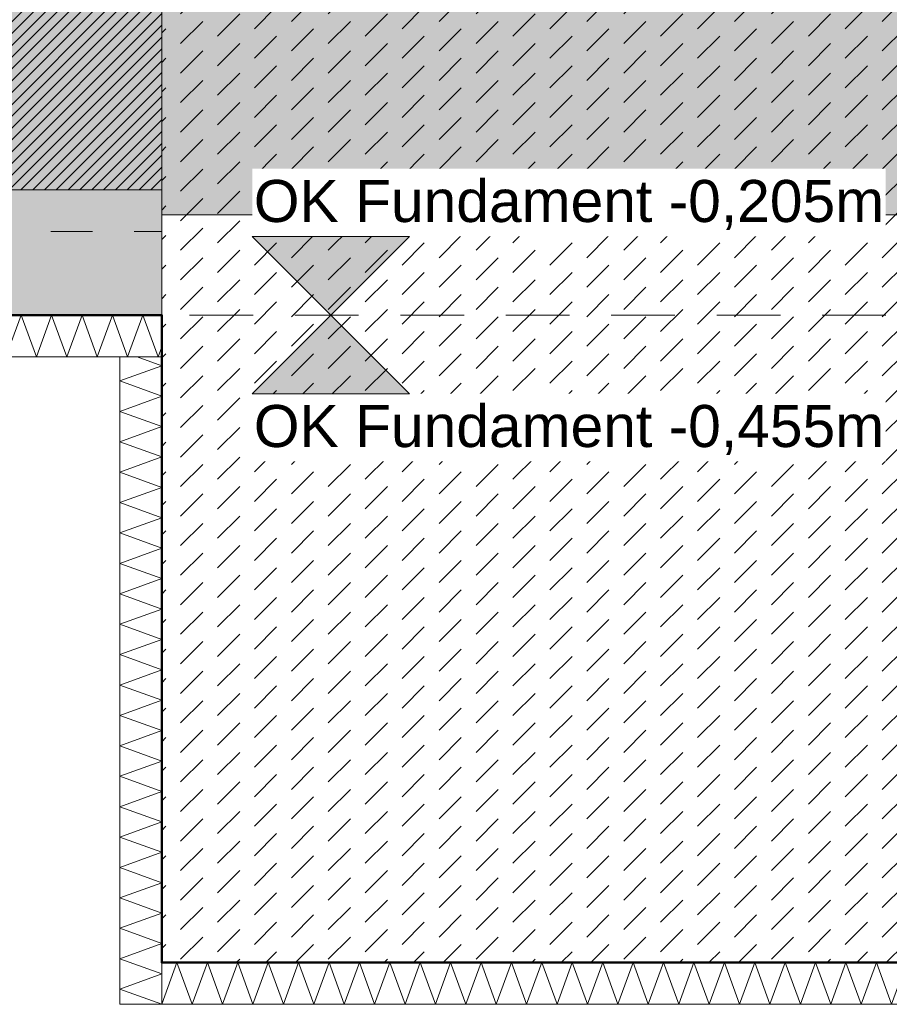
# Model space of a CAD drawing. Header units: metres. Extents: x -273 to 6, y -183 to 13.
# Tile 41 of 256: x -154.71 to -152.63, y -41.3 to -38.94. Entities that reach past the tile are written whole.
import ezdxf

# ---------------------------------------------------------------- set-up
doc = ezdxf.new("R2010")
doc.units = ezdxf.units.M
doc.header["$LTSCALE"] = 0.05
doc.header["$PDMODE"] = 1
doc.header["$PDSIZE"] = -2
doc.linetypes.add('ISO-02 Strichlinie', pattern=[3.81, 3.048, -0.762])
doc.linetypes.add('Linienart-53', pattern=[5.291531, 3.175, -1.058062, 0.352704, -0.705764])
doc.layers.get('0').update_dxf_attribs({"lineweight": 25})
for name, color, linetype, lineweight, true_color in [('00 -Bauelemente -Beton unbewehrt', 7, 'Continuous', 9, 0xf7e06e), ('00 -Bauelemente -Dämmung innen', 7, 'Continuous', 9, 0xff7fe6), ('30 -32 Gründung- 2 Flachgründungen u. Bodenplatten', 7, 'Continuous', 9, 0xff6633), ('30 -32 Gründung-4 Frostschürze', 7, 'Continuous', 9, 0x66aaff), ('70 -72 Beschriftung- 1 Beschriftung allgemein', 7, 'Continuous', 9, 0xff6633), ('70 -76 Bemaßung- 2 Allgemein', 7, 'Continuous', 5, 0x6666cc)]:
    doc.layers.add(name, color=color, linetype=linetype, lineweight=lineweight, true_color=true_color)
doc.layers.add('70 -71 Achsen- 1 Gebäudeachsen', color=7, linetype='Linienart-53', lineweight=18)
doc.layers.add('Keine', color=7, linetype='Continuous', lineweight=9)
doc.styles.add('Arial', font='arial.ttf')
doc.dimstyles.new('k+k_klein', dxfattribs={"dimtxt": 0.100689, "dimasz": 0.05302, "dimexe": 0.05, "dimexo": 0.15, "dimgap": 0.005, "dimtad": 1, "dimdec": 3, "dimtxsty": 'Arial', "dimblk": 'VW_SLASH-2', "dimblk1": 'VW_SLASH-2', "dimblk2": 'VW_SLASH-2', "dimcen": 0, "dimdle": 0.025, "dimadec": 3, "dimazin": 0, "dimtfac": 0.75, "dimtdec": 3, "dimtix": 1, "dimtmove": 0, "dimatfit": 0, "dimldrblk": 'VW_FILLEDARROW', "dimfxl": 0.1, "dimfxlon": 1, "dimfrac": 2, "dimtolj": 1, "dimarcsym": 0})

# ---------------------------------------------------------------- blocks, each defined once
blk = doc.blocks.new('_Achsen (3D)')
at = {"layer": '70 -71 Achsen- 1 Gebäudeachsen', "transparency": 33554687}
blk.add_line((-179.668, -39.447), (3.826, -39.447), dxfattribs=at)
blk = doc.blocks.new('Gruppe-524')
at = {"color": 255, "linetype": 'Continuous', "lineweight": 5}
blk.add_wipeout([(-159.621, -39.747), (-154.371, -39.747), (-154.371, -39.647), (-159.621, -39.647)], dxfattribs=at).dxf.layer = '00 -Bauelemente -Dämmung innen'
blk = doc.blocks.new('Gruppe-525')
at = {"layer": '00 -Bauelemente -Dämmung innen', "color": 7, "transparency": 33554687, "flags": 128}
blk.add_lwpolyline([(-154.7438, -39.747), (-154.7074, -39.647), (-154.671, -39.747), (-154.6346, -39.647), (-154.5982, -39.747), (-154.5618, -39.647), (-154.5254, -39.747), (-154.489, -39.647), (-154.4526, -39.747), (-154.4162, -39.647), (-154.3798, -39.747), (-154.371, -39.7228)], dxfattribs=at)
blk = doc.blocks.new('Gruppe-527')
at = {"layer": '00 -Bauelemente -Dämmung innen', "color": 7, "linetype": 'Continuous', "lineweight": 9, "transparency": 33554687}
blk.add_line((-154.371, -39.747), (-154.371, -39.647), dxfattribs=at)
blk = doc.blocks.new('Gruppe-528')
at = {"color": 7, "transparency": 33554687}
blk.add_blockref('Gruppe-527', (0, 0), dxfattribs=at)
blk = doc.blocks.new('Gruppe-529')
at = {"layer": '00 -Bauelemente -Dämmung innen', "color": 7, "linetype": 'Continuous', "lineweight": 9, "transparency": 33554687}
blk.add_line((-154.371, -39.647), (-159.621, -39.647), dxfattribs=at)
blk = doc.blocks.new('Gruppe-530')
at = {"layer": '00 -Bauelemente -Dämmung innen', "color": 7, "linetype": 'Continuous', "lineweight": 9, "transparency": 33554687}
blk.add_line((-159.621, -39.747), (-154.371, -39.747), dxfattribs=at)
blk = doc.blocks.new('Gruppe-531')
at = {"color": 7, "transparency": 33554687}
for name in ['Gruppe-529', 'Gruppe-530']:
    blk.add_blockref(name, (0, 0), dxfattribs=at)
blk = doc.blocks.new('Gruppe-532')
at = {"layer": '00 -Bauelemente -Dämmung innen', "color": 7}
blk.add_blockref('Gruppe-524', (0, 0), dxfattribs=at)
at = {"color": 7, "transparency": 33554687}
for name in ['Gruppe-528', 'Gruppe-531']:
    blk.add_blockref(name, (0, 0), dxfattribs=at)
at = {"layer": '00 -Bauelemente -Dämmung innen', "color": 7, "transparency": 33554687}
blk.add_blockref('Gruppe-525', (0, 0), dxfattribs=at)
blk = doc.blocks.new('Gruppe-533')
at = {"layer": '00 -Bauelemente -Dämmung innen', "color": 7, "transparency": 33554687}
blk.add_blockref('Gruppe-532', (0, 0), dxfattribs=at)
at = {"layer": '00 -Bauelemente -Dämmung innen', "color": 0, "flags": 1}
for tag in ['prm0_value', 'prm1_value', 'prm2_value', 'prm3_value', 'prm4_value', 'prm5_value', 'prm6_value', 'IFC_UUID', 'instanceID', 'prm0_name', 'prm0_type', 'prm1_name', 'prm1_type', 'prm2_name', 'prm2_type', 'prm3_name', 'prm3_type', 'prm4_name', 'prm4_type', 'prm5_name', 'prm5_type', 'prm6_name', 'prm6_type']:
    blk.add_attdef(tag, (-159.621, -39.747), '', height=0.00018, dxfattribs=at)
blk = doc.blocks.new('Gruppe-1814')
at = {"color": 255, "linetype": 'Continuous', "lineweight": 5}
blk.add_wipeout([(-154.371, -41.297), (-150.771, -41.297), (-150.771, -41.197), (-154.371, -41.197)], dxfattribs=at).dxf.layer = '00 -Bauelemente -Dämmung innen'
blk = doc.blocks.new('Gruppe-1815')
at = {"layer": '00 -Bauelemente -Dämmung innen', "color": 7, "transparency": 33554687, "flags": 128}
blk.add_lwpolyline([(-154.371, -41.297), (-154.3346, -41.197), (-154.2982, -41.297), (-154.2618, -41.197), (-154.2254, -41.297), (-154.189, -41.197), (-154.1526, -41.297), (-154.1162, -41.197), (-154.0798, -41.297), (-154.0434, -41.197), (-154.007, -41.297), (-153.9706, -41.197), (-153.9342, -41.297), (-153.8978, -41.197), (-153.8614, -41.297), (-153.825, -41.197), (-153.7886, -41.297), (-153.7523, -41.197), (-153.7159, -41.297), (-153.6795, -41.197), (-153.6431, -41.297), (-153.6067, -41.197), (-153.5703, -41.297), (-153.5339, -41.197), (-153.4975, -41.297), (-153.4611, -41.197), (-153.4247, -41.297), (-153.3883, -41.197), (-153.3519, -41.297), (-153.3155, -41.197), (-153.2791, -41.297), (-153.2427, -41.197), (-153.2063, -41.297), (-153.1699, -41.197), (-153.1335, -41.297), (-153.0971, -41.197), (-153.0607, -41.297), (-153.0243, -41.197), (-152.9879, -41.297), (-152.9515, -41.197), (-152.9151, -41.297), (-152.8787, -41.197), (-152.8423, -41.297), (-152.8059, -41.197), (-152.7695, -41.297), (-152.7331, -41.197), (-152.6967, -41.297), (-152.6603, -41.197), (-152.6239, -41.297), (-152.5875, -41.197), (-152.5511, -41.297), (-152.5148, -41.197), (-152.4784, -41.297), (-152.442, -41.197), (-152.4056, -41.297), (-152.3692, -41.197), (-152.3328, -41.297), (-152.2964, -41.197), (-152.26, -41.297), (-152.2236, -41.197), (-152.1872, -41.297), (-152.1508, -41.197), (-152.1144, -41.297), (-152.078, -41.197), (-152.0416, -41.297), (-152.0052, -41.197), (-151.9688, -41.297), (-151.9324, -41.197), (-151.896, -41.297), (-151.8596, -41.197), (-151.8232, -41.297), (-151.7868, -41.197), (-151.7504, -41.297), (-151.714, -41.197), (-151.6776, -41.297), (-151.6412, -41.197), (-151.6048, -41.297), (-151.5684, -41.197), (-151.532, -41.297), (-151.4956, -41.197), (-151.4592, -41.297), (-151.4228, -41.197), (-151.3864, -41.297), (-151.35, -41.197), (-151.3136, -41.297), (-151.2773, -41.197), (-151.2409, -41.297), (-151.2045, -41.197), (-151.1681, -41.297), (-151.1317, -41.197), (-151.0953, -41.297), (-151.0589, -41.197), (-151.0225, -41.297), (-150.9861, -41.197), (-150.9497, -41.297), (-150.9133, -41.197), (-150.8769, -41.297), (-150.8405, -41.197), (-150.8041, -41.297), (-150.771, -41.2061)], dxfattribs=at)
blk = doc.blocks.new('Gruppe-1816')
at = {"layer": '00 -Bauelemente -Dämmung innen', "color": 7, "linetype": 'Continuous', "lineweight": 9, "transparency": 33554687}
blk.add_line((-154.371, -41.197), (-154.371, -41.297), dxfattribs=at)
blk = doc.blocks.new('Gruppe-1817')
at = {"layer": '00 -Bauelemente -Dämmung innen', "color": 7, "linetype": 'Continuous', "lineweight": 9, "transparency": 33554687}
blk.add_line((-150.771, -41.297), (-150.771, -41.197), dxfattribs=at)
blk = doc.blocks.new('Gruppe-1818')
at = {"color": 7, "transparency": 33554687}
for name in ['Gruppe-1816', 'Gruppe-1817']:
    blk.add_blockref(name, (0, 0), dxfattribs=at)
blk = doc.blocks.new('Gruppe-1819')
at = {"layer": '00 -Bauelemente -Dämmung innen', "color": 7, "linetype": 'Continuous', "lineweight": 9, "transparency": 33554687}
blk.add_line((-150.771, -41.197), (-154.371, -41.197), dxfattribs=at)
blk = doc.blocks.new('Gruppe-1820')
at = {"layer": '00 -Bauelemente -Dämmung innen', "color": 7, "linetype": 'Continuous', "lineweight": 9, "transparency": 33554687}
blk.add_line((-154.371, -41.297), (-150.771, -41.297), dxfattribs=at)
blk = doc.blocks.new('Gruppe-1821')
at = {"color": 7, "transparency": 33554687}
for name in ['Gruppe-1819', 'Gruppe-1820']:
    blk.add_blockref(name, (0, 0), dxfattribs=at)
blk = doc.blocks.new('Gruppe-1822')
at = {"layer": '00 -Bauelemente -Dämmung innen', "color": 7}
blk.add_blockref('Gruppe-1814', (0, 0), dxfattribs=at)
at = {"color": 7, "transparency": 33554687}
for name in ['Gruppe-1818', 'Gruppe-1821']:
    blk.add_blockref(name, (0, 0), dxfattribs=at)
at = {"layer": '00 -Bauelemente -Dämmung innen', "color": 7, "transparency": 33554687}
blk.add_blockref('Gruppe-1815', (0, 0), dxfattribs=at)
blk = doc.blocks.new('Gruppe-1823')
at = {"layer": '00 -Bauelemente -Dämmung innen', "color": 7, "transparency": 33554687}
blk.add_blockref('Gruppe-1822', (0, 0), dxfattribs=at)
at = {"layer": '00 -Bauelemente -Dämmung innen', "color": 0, "flags": 1}
for tag in ['prm0_value', 'prm1_value', 'prm2_value', 'prm3_value', 'prm4_value', 'prm5_value', 'prm6_value', 'instanceID', 'IFC_UUID', 'prm0_name', 'prm0_type', 'prm1_name', 'prm1_type', 'prm2_name', 'prm2_type', 'prm3_name', 'prm3_type', 'prm4_name', 'prm4_type', 'prm5_name', 'prm5_type', 'prm6_name', 'prm6_type']:
    blk.add_attdef(tag, (-154.371, -41.297), '', height=0.00018, dxfattribs=at)
blk = doc.blocks.new('Gruppe-1824')
at = {"color": 255, "linetype": 'Continuous', "lineweight": 5}
blk.add_wipeout([(-154.371, -41.297), (-154.371, -39.747), (-154.471, -39.747), (-154.471, -41.297)], dxfattribs=at).dxf.layer = '00 -Bauelemente -Dämmung innen'
blk = doc.blocks.new('Gruppe-1825')
at = {"layer": '00 -Bauelemente -Dämmung innen', "color": 7, "transparency": 33554687, "flags": 128}
blk.add_lwpolyline([(-154.371, -41.297), (-154.471, -41.2606), (-154.371, -41.2242), (-154.471, -41.1879), (-154.371, -41.1515), (-154.471, -41.1151), (-154.371, -41.0787), (-154.471, -41.0423), (-154.371, -41.0059), (-154.471, -40.9695), (-154.371, -40.9331), (-154.471, -40.8967), (-154.371, -40.8603), (-154.471, -40.8239), (-154.371, -40.7875), (-154.471, -40.7511), (-154.371, -40.7147), (-154.471, -40.6783), (-154.371, -40.6419), (-154.471, -40.6055), (-154.371, -40.5691), (-154.471, -40.5327), (-154.371, -40.4963), (-154.471, -40.4599), (-154.371, -40.4235), (-154.471, -40.3871), (-154.371, -40.3507), (-154.471, -40.3143), (-154.371, -40.2779), (-154.471, -40.2415), (-154.371, -40.2051), (-154.471, -40.1687), (-154.371, -40.1323), (-154.471, -40.0959), (-154.371, -40.0595), (-154.471, -40.0231), (-154.371, -39.9867), (-154.471, -39.9504), (-154.371, -39.914), (-154.471, -39.8776), (-154.371, -39.8412), (-154.471, -39.8048), (-154.371, -39.7684), (-154.4296, -39.747)], dxfattribs=at)
blk = doc.blocks.new('Gruppe-1826')
at = {"layer": '00 -Bauelemente -Dämmung innen', "color": 7, "linetype": 'Continuous', "lineweight": 9, "transparency": 33554687}
blk.add_line((-154.471, -41.297), (-154.371, -41.297), dxfattribs=at)
blk = doc.blocks.new('Gruppe-1827')
at = {"layer": '00 -Bauelemente -Dämmung innen', "color": 7, "linetype": 'Continuous', "lineweight": 9, "transparency": 33554687}
blk.add_line((-154.371, -39.747), (-154.471, -39.747), dxfattribs=at)
blk = doc.blocks.new('Gruppe-1828')
at = {"color": 7, "transparency": 33554687}
for name in ['Gruppe-1827', 'Gruppe-1826']:
    blk.add_blockref(name, (0, 0), dxfattribs=at)
blk = doc.blocks.new('Gruppe-1829')
at = {"layer": '00 -Bauelemente -Dämmung innen', "color": 7, "linetype": 'Continuous', "lineweight": 9, "transparency": 33554687}
blk.add_line((-154.471, -39.747), (-154.471, -41.297), dxfattribs=at)
blk = doc.blocks.new('Gruppe-1830')
at = {"layer": '00 -Bauelemente -Dämmung innen', "color": 7, "linetype": 'Continuous', "lineweight": 9, "transparency": 33554687}
blk.add_line((-154.371, -41.297), (-154.371, -39.747), dxfattribs=at)
blk = doc.blocks.new('Gruppe-1831')
at = {"color": 7, "transparency": 33554687}
for name in ['Gruppe-1829', 'Gruppe-1830']:
    blk.add_blockref(name, (0, 0), dxfattribs=at)
blk = doc.blocks.new('Gruppe-1832')
at = {"layer": '00 -Bauelemente -Dämmung innen', "color": 7}
blk.add_blockref('Gruppe-1824', (0, 0), dxfattribs=at)
at = {"color": 7, "transparency": 33554687}
for name in ['Gruppe-1828', 'Gruppe-1831']:
    blk.add_blockref(name, (0, 0), dxfattribs=at)
at = {"layer": '00 -Bauelemente -Dämmung innen', "color": 7, "transparency": 33554687}
blk.add_blockref('Gruppe-1825', (0, 0), dxfattribs=at)
blk = doc.blocks.new('Gruppe-1833')
at = {"layer": '00 -Bauelemente -Dämmung innen', "color": 7, "transparency": 33554687}
blk.add_blockref('Gruppe-1832', (0, 0), dxfattribs=at)
at = {"layer": '00 -Bauelemente -Dämmung innen', "color": 0, "flags": 1}
for tag in ['prm0_value', 'prm1_value', 'prm2_value', 'prm3_value', 'prm4_value', 'prm5_value', 'prm6_value', 'instanceID', 'IFC_UUID', 'prm0_name', 'prm0_type', 'prm1_name', 'prm1_type', 'prm2_name', 'prm2_type', 'prm3_name', 'prm3_type', 'prm4_name', 'prm4_type', 'prm5_name', 'prm5_type', 'prm6_name', 'prm6_type']:
    blk.add_attdef(tag, (-154.471, -41.297), '', height=0.00018, dxfattribs=at)
blk = doc.blocks.new('Gruppe-2106')
at = {"layer": '30 -32 Gründung- 2 Flachgründungen u. Bodenplatten', "flags": 128}
blk.add_lwpolyline([(-154.371, -37.697), (-150.871, -37.697), (-150.871, -41.197), (-154.371, -41.197)], close=True, dxfattribs=at)
blk = doc.blocks.new('_FU_2D LP5 (2D)')
at = {"color": 255}
blk.add_wipeout([(-154.37099996, -37.69704198), (-150.87099996, -37.69704198), (-150.87099996, -41.19704198), (-154.37099996, -41.19704198)], dxfattribs=at).dxf.layer = '00 -Bauelemente -Beton unbewehrt'
at = {"layer": '00 -Bauelemente -Beton unbewehrt', "linetype": 'Continuous', "lineweight": 9}
h = blk.add_hatch(dxfattribs=at)
h.set_pattern_fill('Unbew_ Beton1 1mm SRF', style=0, pattern_type=2)
h.set_pattern_definition([(45, (0, 0), (0.088388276, 0.017677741), [0.075, -0.05])])
h.paths.add_polyline_path([(-154.37099996, -37.69704198), (-150.87099996, -37.69704198), (-150.87099996, -41.19704198), (-154.37099996, -41.19704198)])
at = {"layer": '70 -72 Beschriftung- 1 Beschriftung allgemein', "linetype": 'Continuous', "lineweight": 0, "transparency": 33554493}
blk.add_hatch(color=54, dxfattribs=at).paths.add_polyline_path([(-154.37099996, -37.69704198), (-150.87099996, -37.69704198), (-150.87099996, -39.40704198), (-154.37099996, -39.40704198)])
at = {"layer": '00 -Bauelemente -Beton unbewehrt', "flags": 128}
blk.add_lwpolyline([(-154.37099996, -37.69704198), (-150.87099996, -37.69704198), (-150.87099996, -41.19704198), (-154.37099996, -41.19704198)], close=True, dxfattribs=at)
at = {"layer": '70 -72 Beschriftung- 1 Beschriftung allgemein', "flags": 128}
blk.add_lwpolyline([(-154.37099996, -37.69704198), (-150.87099996, -37.69704198), (-150.87099996, -39.40704198), (-154.37099996, -39.40704198)], close=True, dxfattribs=at)
at = {"layer": '00 -Bauelemente -Dämmung innen', "color": 7}
for name in ['Gruppe-533', 'Gruppe-1823']:
    blk.add_blockref(name, (0, 0), dxfattribs=at)
blk.add_blockref('Gruppe-1833', (0, 0), dxfattribs=at)
at = {"layer": '30 -32 Gründung- 2 Flachgründungen u. Bodenplatten', "color": 7}
blk.add_blockref('Gruppe-2106', (0, 0), dxfattribs=at)
at = {"layer": '30 -32 Gründung-4 Frostschürze', "linetype": 'Continuous', "lineweight": 0, "transparency": 33554534}
blk.add_hatch(color=161, dxfattribs=at).paths.add_polyline_path([(-154.37099996, -39.64704198), (-159.62099996, -39.64704198), (-159.62099996, -39.34704198), (-154.37099996, -39.34704198)])
at = {"layer": 'Keine', "linetype": 'Continuous', "lineweight": 0, "transparency": 33554511}
blk.add_hatch(color=43, dxfattribs=at).paths.add_polyline_path([(-159.62099996, -12.44704198), (-159.62099996, -39.34704198), (-154.37099996, -39.34704198), (-154.37099996, -37.69704198), (-150.87099996, -37.69704198), (-150.87099996, -39.34704198), (-146.77099996, -39.34704198), (-146.77099996, -37.69704198), (-143.27099996, -37.69704198), (-143.27099996, -39.34704198), (-139.17099996, -39.34704198), (-139.17099996, -37.69704198), (-135.67099996, -37.69704198), (-135.67099996, -39.34704198), (-131.57099996, -39.34704198), (-131.57099996, -37.69704198), (-128.07099996, -37.69704198), (-128.07099996, -39.34704198), (-123.97099996, -39.34704198), (-123.97099996, -37.69704198), (-120.47099996, -37.69704198), (-120.47099996, -39.34704198), (-116.37099996, -39.34704198), (-116.37099996, -37.69704198), (-112.87099996, -37.69704198), (-112.87099996, -39.34704198), (-108.77099996, -39.34704198), (-108.77099996, -37.69704198), (-105.27099996, -37.69704198), (-105.27099996, -39.34704198), (-100.02099996, -39.34704198), (-100.02099996, -12.44704198)])
at = {"layer": 'Keine', "linetype": 'Continuous', "lineweight": 18, "transparency": 33554511}
h = blk.add_hatch(dxfattribs=at)
h.set_pattern_fill('Schraffur rosa', color=211, style=0, pattern_type=2)
h.set_pattern_definition([(45, (-163.679892, -17.715123), (0.0141421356, -0.0141421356), [])])
h.paths.add_polyline_path([(-159.62099996, -12.44704198), (-159.62099996, -39.34704198), (-154.37099996, -39.34704198), (-154.37099996, -37.69704198), (-150.87099996, -37.69704198), (-150.87099996, -39.34704198), (-146.77099996, -39.34704198), (-146.77099996, -37.69704198), (-143.27099996, -37.69704198), (-143.27099996, -39.34704198), (-139.17099996, -39.34704198), (-139.17099996, -37.69704198), (-135.67099996, -37.69704198), (-135.67099996, -39.34704198), (-131.57099996, -39.34704198), (-131.57099996, -37.69704198), (-128.07099996, -37.69704198), (-128.07099996, -39.34704198), (-123.97099996, -39.34704198), (-123.97099996, -37.69704198), (-120.47099996, -37.69704198), (-120.47099996, -39.34704198), (-116.37099996, -39.34704198), (-116.37099996, -37.69704198), (-112.87099996, -37.69704198), (-112.87099996, -39.34704198), (-108.77099996, -39.34704198), (-108.77099996, -37.69704198), (-105.27099996, -37.69704198), (-105.27099996, -39.34704198), (-100.02099996, -39.34704198), (-100.02099996, -12.44704198)])
at = {"layer": '30 -32 Gründung- 2 Flachgründungen u. Bodenplatten', "linetype": 'ISO-02 Strichlinie'}
blk.add_line((-150.87099996, -39.64704198), (-154.37099996, -39.64704198), dxfattribs=at)
at = {"layer": '30 -32 Gründung-4 Frostschürze', "flags": 128}
blk.add_lwpolyline([(-154.37099996, -39.64704198), (-159.62099996, -39.64704198), (-159.62099996, -39.34704198), (-154.37099996, -39.34704198)], close=True, dxfattribs=at)
at = {"layer": '70 -72 Beschriftung- 1 Beschriftung allgemein', "color": 103, "lineweight": 50, "true_color": 0x66cc7f, "flags": 128}
blk.add_lwpolyline([(-160.82099996, -40.04704198), (-159.62099996, -40.04704198), (-159.62099996, -39.64704198), (-154.37099996, -39.64704198), (-154.37099996, -41.19704198), (-150.87099996, -41.19704198), (-150.87099996, -39.64704198), (-146.77099996, -39.64704198), (-146.77099996, -41.19704198), (-143.27099996, -41.19704198), (-143.27099996, -39.64704198), (-139.17099996, -39.64704198), (-139.17099996, -41.19704198), (-135.67099996, -41.19704198), (-135.67099996, -39.64704198), (-131.57099996, -39.64704198)], dxfattribs=at)
at = {"layer": 'Keine', "flags": 128}
blk.add_lwpolyline([(-100.02099996, -12.44704198), (-159.62099996, -12.44704198), (-159.62099996, -39.34704198), (-154.37099996, -39.34704198), (-154.37099996, -37.69704198), (-150.87099996, -37.69704198), (-150.87099996, -39.34704198), (-146.77099996, -39.34704198), (-146.77099996, -37.69704198), (-143.27099996, -37.69704198), (-143.27099996, -39.34704198), (-139.17099996, -39.34704198), (-139.17099996, -37.69704198), (-135.67099996, -37.69704198), (-135.67099996, -39.34704198), (-131.57099996, -39.34704198)], dxfattribs=at)
blk.add_lwpolyline([(-100.02099996, -12.44704198), (-159.62099996, -12.44704198), (-159.62099996, -39.34704198), (-154.37099996, -39.34704198), (-154.37099996, -37.69704198), (-150.87099996, -37.69704198), (-150.87099996, -39.34704198), (-146.77099996, -39.34704198), (-146.77099996, -37.69704198), (-143.27099996, -37.69704198), (-143.27099996, -39.34704198), (-139.17099996, -39.34704198), (-139.17099996, -37.69704198), (-135.67099996, -37.69704198), (-135.67099996, -39.34704198), (-131.57099996, -39.34704198)], dxfattribs=at)
blk = doc.blocks.new('VW_SLASH-2')
at = {"color": 0, "linetype": 'ByBlock', "lineweight": -2, "transparency": 16777216}
blk.add_line((0.472, 0), (-1, 0), dxfattribs=at)
at = {"color": 0, "lineweight": 5, "transparency": 16777216, "flags": 128}
blk.add_lwpolyline([(0.5, 0.5), (-0.5, -0.5)], dxfattribs=at)
blk = doc.blocks.new('*D2891')
at = {"layer": '70 -76 Bemaßung- 2 Allgemein', "color": 0, "lineweight": -2}
for p, q in [((-159.621, -44.172), (-159.621, -44.322)), ((-154.371, -44.172), (-154.371, -44.322)), ((-154.424, -44.272), (-159.568, -44.272))]:
    blk.add_line(p, q, dxfattribs=at)
at = {"layer": 'Defpoints', "color": 0}
for p in [(-159.621, -39.347), (-154.371, -39.347), (-159.621, -44.272)]:
    blk.add_point(p, dxfattribs=at)
at = {"layer": '70 -76 Bemaßung- 2 Allgemein', "color": 0, "lineweight": -2, "xscale": 0.05302001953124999, "yscale": 0.05302001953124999, "zscale": 0.05302001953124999, "rotation": 180}
blk.add_blockref('VW_SLASH-2', (-159.621, -44.272), dxfattribs=at)
at = {"layer": '70 -76 Bemaßung- 2 Allgemein', "color": 0, "lineweight": -2, "xscale": 0.05302001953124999, "yscale": 0.05302001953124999, "zscale": 0.05302001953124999}
blk.add_blockref('VW_SLASH-2', (-154.371, -44.272), dxfattribs=at)
at = {"layer": '70 -76 Bemaßung- 2 Allgemein', "color": 0, "insert": (-156.996, -44.2066), "char_height": 0.10069, "attachment_point": 5, "style": 'Arial'}
blk.add_mtext('\\A1;5,25', dxfattribs=at)
blk = doc.blocks.new('VW_FILLEDARROW')
at = {"linetype": 'Continuous', "lineweight": 0, "transparency": 16777216}
blk.add_hatch(color=0, dxfattribs=at).paths.add_polyline_path([(-2.829, 0.758), (0, 0), (-2.829, -0.758)])
at = {"color": 0, "lineweight": 5, "transparency": 16777216, "flags": 128}
blk.add_lwpolyline([(-2.829, 0.758), (0, 0), (-2.829, -0.758)], close=True, dxfattribs=at)
blk = doc.blocks.new('*D2892')
at = {"layer": '70 -76 Bemaßung- 2 Allgemein', "color": 0, "lineweight": -2}
for p, q in [((-152.621, -44.122), (-152.621, -44.222)), ((-154.371, -44.172), (-154.371, -44.322)), ((-152.674, -44.272), (-154.318, -44.272))]:
    blk.add_line(p, q, dxfattribs=at)
at = {"layer": 'Defpoints', "color": 0}
for p in [(-154.371, -39.347), (-154.371, -44.272), (-152.621, -44.272)]:
    blk.add_point(p, dxfattribs=at)
at = {"layer": '70 -76 Bemaßung- 2 Allgemein', "color": 0, "lineweight": -2, "xscale": 0.05302001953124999, "yscale": 0.05302001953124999, "zscale": 0.05302001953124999, "rotation": 180}
blk.add_blockref('VW_SLASH-2', (-154.371, -44.272), dxfattribs=at)
at = {"layer": '70 -76 Bemaßung- 2 Allgemein', "color": 0, "lineweight": -2, "xscale": 0.05302001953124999, "yscale": 0.05302001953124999, "zscale": 0.05302001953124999}
blk.add_blockref('VW_SLASH-2', (-152.621, -44.272), dxfattribs=at)
at = {"layer": '70 -76 Bemaßung- 2 Allgemein', "color": 0, "insert": (-153.496, -44.2066), "char_height": 0.10069, "attachment_point": 5, "style": 'Arial'}
blk.add_mtext('\\A1;1,75', dxfattribs=at)
blk = doc.blocks.new('*D3073')
at = {"layer": '70 -76 Bemaßung- 2 Allgemein', "color": 0, "lineweight": -2}
for p, q in [((-159.521, -43.672), (-159.521, -43.822)), ((-154.471, -43.672), (-154.471, -43.822)), ((-154.524, -43.772), (-159.468, -43.772))]:
    blk.add_line(p, q, dxfattribs=at)
at = {"layer": 'Defpoints', "color": 0}
for p in [(-159.521, -40.147), (-154.471, -41.297), (-159.521, -43.772)]:
    blk.add_point(p, dxfattribs=at)
at = {"layer": '70 -76 Bemaßung- 2 Allgemein', "color": 0, "lineweight": -2, "xscale": 0.05302001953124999, "yscale": 0.05302001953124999, "zscale": 0.05302001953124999, "rotation": 180}
blk.add_blockref('VW_SLASH-2', (-159.521, -43.772), dxfattribs=at)
at = {"layer": '70 -76 Bemaßung- 2 Allgemein', "color": 0, "lineweight": -2, "xscale": 0.05302001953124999, "yscale": 0.05302001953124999, "zscale": 0.05302001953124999}
blk.add_blockref('VW_SLASH-2', (-154.471, -43.772), dxfattribs=at)
at = {"layer": '70 -76 Bemaßung- 2 Allgemein', "color": 0, "insert": (-156.996, -43.7066), "char_height": 0.10069, "attachment_point": 5, "style": 'Arial'}
blk.add_mtext('\\A1;5,05', dxfattribs=at)
blk = doc.blocks.new('*D3074')
at = {"layer": '70 -76 Bemaßung- 2 Allgemein', "color": 0, "lineweight": -2}
for p, q in [((-154.471, -43.672), (-154.471, -43.822)), ((-154.371, -43.672), (-154.371, -43.822)), ((-154.524, -43.772), (-154.577, -43.772)), ((-154.371, -43.772), (-154.471, -43.772)), ((-154.318, -43.772), (-154.265, -43.772))]:
    blk.add_line(p, q, dxfattribs=at)
at = {"layer": 'Defpoints', "color": 0}
for p in [(-154.371, -41.197), (-154.471, -41.297), (-154.471, -43.772)]:
    blk.add_point(p, dxfattribs=at)
at = {"layer": '70 -76 Bemaßung- 2 Allgemein', "color": 0, "lineweight": -2, "xscale": 0.05302001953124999, "yscale": 0.05302001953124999, "zscale": 0.05302001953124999}
blk.add_blockref('VW_SLASH-2', (-154.471, -43.772), dxfattribs=at)
at = {"layer": '70 -76 Bemaßung- 2 Allgemein', "color": 0, "lineweight": -2, "xscale": 0.05302001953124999, "yscale": 0.05302001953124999, "zscale": 0.05302001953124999, "rotation": 180}
blk.add_blockref('VW_SLASH-2', (-154.371, -43.772), dxfattribs=at)
at = {"layer": '70 -76 Bemaßung- 2 Allgemein', "color": 0, "insert": (-154.421, -43.9837), "char_height": 0.10069, "attachment_point": 5, "style": 'Arial'}
blk.add_mtext('\\A1;10', dxfattribs=at)
blk = doc.blocks.new('*D3075')
at = {"layer": '70 -76 Bemaßung- 2 Allgemein', "color": 0, "lineweight": -2}
for p, q in [((-154.371, -43.672), (-154.371, -43.822)), ((-152.621, -43.672), (-152.621, -43.822)), ((-152.674, -43.772), (-154.318, -43.772))]:
    blk.add_line(p, q, dxfattribs=at)
at = {"layer": 'Defpoints', "color": 0}
for p in [(-154.371, -41.197), (-152.621, -41.197), (-154.371, -43.772)]:
    blk.add_point(p, dxfattribs=at)
at = {"layer": '70 -76 Bemaßung- 2 Allgemein', "color": 0, "lineweight": -2, "xscale": 0.05302001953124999, "yscale": 0.05302001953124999, "zscale": 0.05302001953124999, "rotation": 180}
blk.add_blockref('VW_SLASH-2', (-154.371, -43.772), dxfattribs=at)
at = {"layer": '70 -76 Bemaßung- 2 Allgemein', "color": 0, "lineweight": -2, "xscale": 0.05302001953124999, "yscale": 0.05302001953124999, "zscale": 0.05302001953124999}
blk.add_blockref('VW_SLASH-2', (-152.621, -43.772), dxfattribs=at)
at = {"layer": '70 -76 Bemaßung- 2 Allgemein', "color": 0, "insert": (-153.496, -43.7066), "char_height": 0.10069, "attachment_point": 5, "style": 'Arial'}
blk.add_mtext('\\A1;1,75', dxfattribs=at)
blk = doc.blocks.new('Gruppe-2902')
at = {"color": 255}
for points in [[(-154.1545, -39.4588), (-152.6379, -39.4588), (-152.6379, -39.2965), (-154.1545, -39.2965)], [(-154.1545, -39.9975), (-152.6379, -39.9975), (-152.6379, -39.8353), (-154.1545, -39.8353)]]:
    blk.add_wipeout(points, dxfattribs=at).dxf.layer = '70 -72 Beschriftung- 1 Beschriftung allgemein'
at = {"layer": '30 -32 Gründung- 2 Flachgründungen u. Bodenplatten', "linetype": 'Continuous', "lineweight": 0, "transparency": 33554687}
for points in [[(-154.1545, -39.4588), (-153.9663, -39.647), (-153.778, -39.4588)], [(-154.1545, -39.8353), (-153.9663, -39.647), (-153.778, -39.8353)]]:
    blk.add_hatch(color=7, dxfattribs=at).paths.add_polyline_path(points)
at = {"layer": '30 -32 Gründung- 2 Flachgründungen u. Bodenplatten', "flags": 128}
for points in [[(-154.1545, -39.4588), (-153.9663, -39.647), (-153.778, -39.4588)], [(-154.1545, -39.8353), (-153.9663, -39.647), (-153.778, -39.8353)]]:
    blk.add_lwpolyline(points, close=True, dxfattribs=at)
at = {"layer": '70 -72 Beschriftung- 1 Beschriftung allgemein', "char_height": 0.100689, "attachment_point": 2, "line_spacing_factor": 0.970891, "style": 'Arial'}
for s, insert in [('OK Fundament -0,205m', (-153.3962, -39.3236)), ('OK Fundament -0,455m', (-153.3962, -39.8623))]:
    blk.add_mtext(s, dxfattribs=dict(at, insert=insert))
blk = doc.blocks.new('Gruppe-2787')
at = {"layer": '70 -76 Bemaßung- 2 Allgemein'}
for base, p1, p2, text, picture, middle in [((-159.62099996, -44.27204198), (-154.37099996, -39.34704198), (-159.62099996, -39.34704198), '5,25', '*D2891', (-156.99599996, -44.20657844)), ((-154.37099996, -44.27204198), (-152.62099996, -44.27204198), (-154.37099996, -39.34704198), '1,75', '*D2892', (-153.49599996, -44.20657844))]:
    dim = blk.add_linear_dim(base=base, p1=p1, p2=p2, text=text, dimstyle='k+k_klein', override={"dimtxt": 0.100689, "dimgap": 0.005, "dimdec": 8, "dimpost": '<>', "dimtxsty": 'Arial', "dimtmove": 2}, dxfattribs=at)
    dim.commit()
    dim.dimension.update_dxf_attribs({"geometry": picture, "text_midpoint": middle})
blk = doc.blocks.new('Gruppe-2791')
at = {"layer": '70 -76 Bemaßung- 2 Allgemein'}
for base, p1, p2, text, override, picture, middle in [((-159.52099996, -43.77204198), (-154.47099996, -41.29704198), (-159.52099996, -40.14704198), '5,05', {"dimtxt": 0.100689, "dimgap": 0.005, "dimdec": 8, "dimpost": '<>', "dimtxsty": 'Arial', "dimtmove": 2}, '*D3073', (-156.99599996, -43.70657844)), ((-154.47099996, -43.77204198), (-154.37099996, -41.19704198), (-154.47099996, -41.29704198), '10', {"dimtxt": 0.100689, "dimgap": 0.005, "dimdec": 8, "dimpost": '<>', "dimtxsty": 'Arial', "dimtix": 0, "dimtmove": 2}, '*D3074', (-154.42099996, -43.98374666)), ((-154.37099996, -43.77204198), (-152.62099996, -41.19704198), (-154.37099996, -41.19704198), '1,75', {"dimtxt": 0.100689, "dimgap": 0.005, "dimdec": 8, "dimpost": '<>', "dimtxsty": 'Arial', "dimtmove": 2}, '*D3075', (-153.49599996, -43.70657844))]:
    dim = blk.add_linear_dim(base=base, p1=p1, p2=p2, text=text, dimstyle='k+k_klein', override=override, dxfattribs=at)
    dim.commit()
    dim.dimension.update_dxf_attribs({"geometry": picture, "text_midpoint": middle})
blk = doc.blocks.new('_FU_2D Bemaßung_ Beschriftung (3D)')
at = {"layer": '70 -76 Bemaßung- 2 Allgemein'}
for name in ['Gruppe-2787', 'Gruppe-2791']:
    blk.add_blockref(name, (0, 0), dxfattribs=at)
at = {"layer": '70 -72 Beschriftung- 1 Beschriftung allgemein', "color": 7}
blk.add_blockref('Gruppe-2902', (0, 0), dxfattribs=at)

msp = doc.modelspace()

# ---------------------------------------------------------------- block references
at = {"layer": 'Keine', "color": 1}
msp.add_blockref('_Achsen (3D)', (0, 0), dxfattribs=at)

# ---------------------------------------------------------------- next in the draw order: block references
msp.add_blockref('_FU_2D LP5 (2D)', (0, 0), dxfattribs=at)

# ---------------------------------------------------------------- next in the draw order: block references
msp.add_blockref('_FU_2D Bemaßung_ Beschriftung (3D)', (0, 0), dxfattribs=at)

doc.saveas('drawing.dxf')
